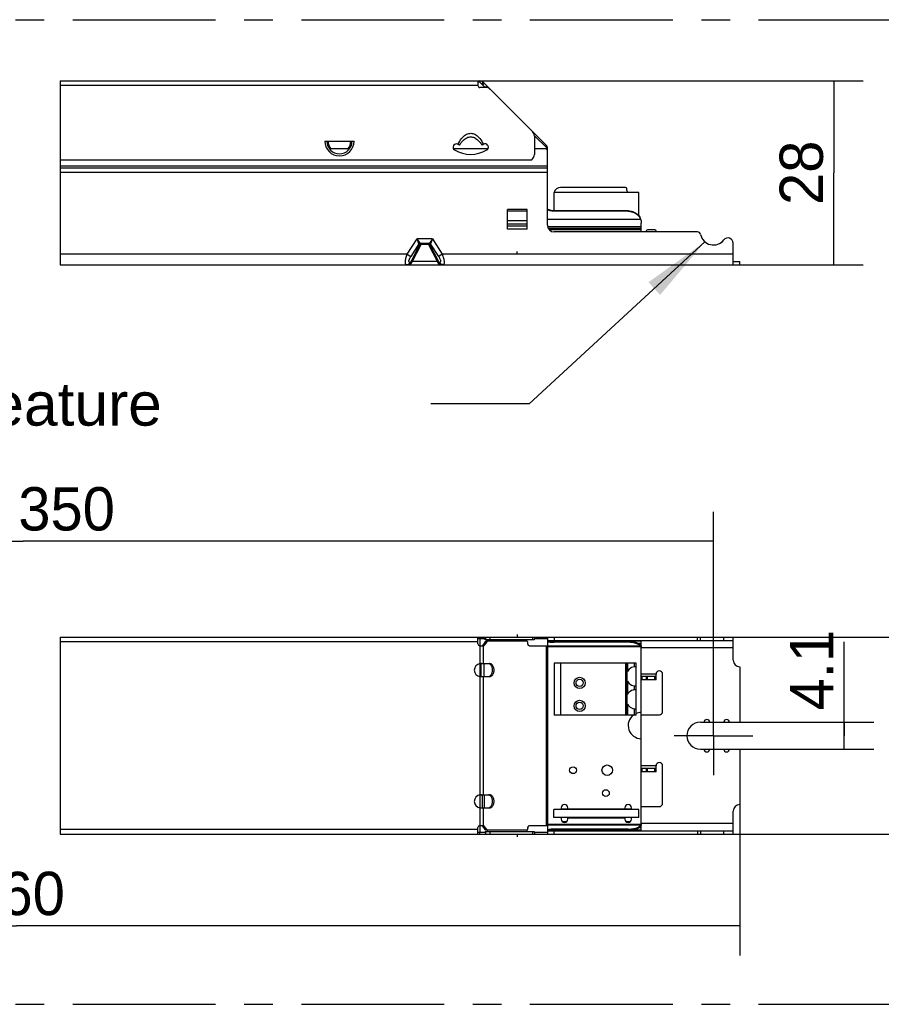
# Model space of a CAD drawing. Header units: millimetres. Extents: x 0 to 210, y 0 to 297.
# Tile 5 of 18: x 95 to 139, y 118 to 168. Entities that reach past the tile are written whole.
import ezdxf
from ezdxf.enums import TextEntityAlignment as Align

# ---------------------------------------------------------------- set-up
doc = ezdxf.new("R2010")
doc.units = ezdxf.units.MM
doc.header["$LTSCALE"] = 19.36
doc.linetypes.add('CENTER', pattern=[0.6, 0.375, -0.075, 0.075, -0.075])
doc.layers.get('0').update_dxf_attribs({"linetype": 'CONTINUOUS'})
for name, color, linetype in [('DEFAULT_1', 7, 'CENTER'), ('Z_AXIS', 7, 'CONTINUOUS'), ('Z_DIM_2D', 7, 'CONTINUOUS'), ('Z_NOTICE', 7, 'CONTINUOUS')]:
    doc.layers.add(name, color=color, linetype=linetype)
doc.styles.get("Standard").update_dxf_attribs({"font": 'txt', "width": 0.7})
doc.styles.add('TEXTSTYLE_3', font='tridonic-metric-print-light.otf')
doc.styles.add('TEXTSTYLE_6', font='helveticaneueltw1g-ltcn.otf')
doc.dimstyles.new('DIMSTYLE_1', dxfattribs={"dimtxt": 2.2, "dimasz": 3.5, "dimexe": 1.5, "dimexo": 0, "dimgap": 0.55, "dimtad": 1, "dimdec": 4, "dimlfac": 3, "dimdsep": 46, "dimtxsty": 'TEXTSTYLE_3', "dimblk": '_FILLED', "dimblk1": '_FILLED', "dimblk2": '_FILLED', "dimcen": 0.09, "dimclrt": 5, "dimadec": 4, "dimazin": 2, "dimtp": 0.1, "dimtm": 0.1, "dimtfac": 1, "dimtdec": 4, "dimtofl": 0, "dimtmove": 0, "dimatfit": 3, "dimldrblk": '_FILLED', "dimfxl": 0, "dimtolj": 1, "dimarcsym": 0})
doc.dimstyles.new('DIMSTYLE_2', dxfattribs={"dimtxt": 2.2, "dimasz": 3.5, "dimexe": 1.5, "dimexo": 0, "dimgap": 0.55, "dimtad": 1, "dimdec": 4, "dimlfac": 3, "dimdsep": 46, "dimtxsty": 'TEXTSTYLE_3', "dimblk": '_FILLED', "dimblk1": '_FILLED', "dimblk2": '_FILLED', "dimcen": 0.09, "dimclrt": 5, "dimadec": 4, "dimazin": 2, "dimtp": 0.2, "dimtm": 0.2, "dimtfac": 1, "dimtdec": 4, "dimtofl": 0, "dimtmove": 0, "dimatfit": 3, "dimldrblk": '_FILLED', "dimfxl": 0, "dimtolj": 1, "dimarcsym": 0})
doc.dimstyles.new('DIMSTYLE_3', dxfattribs={"dimtxt": 2.2, "dimasz": 3.5, "dimexe": 1.5, "dimexo": 0, "dimgap": 0.55, "dimtad": 1, "dimdec": 4, "dimlfac": 3, "dimdsep": 46, "dimtxsty": 'TEXTSTYLE_3', "dimblk": '_FILLED', "dimblk1": '_FILLED', "dimblk2": '_FILLED', "dimcen": 0.09, "dimclrt": 5, "dimadec": 4, "dimazin": 2, "dimtp": 0.5, "dimtm": 0.5, "dimtfac": 1, "dimtdec": 4, "dimtofl": 0, "dimtmove": 0, "dimatfit": 3, "dimldrblk": '_FILLED', "dimfxl": 0, "dimtolj": 1, "dimarcsym": 0})
doc.dimstyles.get("Standard").update_dxf_attribs({"dimtxt": 3.5, "dimasz": 3.5, "dimexe": 1.5, "dimexo": 0, "dimtad": 1, "dimdec": 4, "dimdsep": 46, "dimtxsty": 'Standard', "dimblk": '_FILLED', "dimblk1": '_FILLED', "dimblk2": '_FILLED', "dimcen": 0.09, "dimclrt": 5, "dimadec": 4, "dimazin": 2, "dimtol": 1, "dimtp": 0.0001, "dimtm": 0.0001, "dimtfac": 1, "dimtdec": 4, "dimtofl": 0, "dimtmove": 0, "dimatfit": 3, "dimldrblk": '_FILLED', "dimfxl": 0, "dimtolj": 1, "dimarcsym": 0})

# ---------------------------------------------------------------- blocks, each defined once
blk = doc.blocks.new('*D4')
at = {"layer": 'Z_DIM_2D', "color": 2, "linetype": 'Continuous', "transparency": 16777216}
for p, q in [((118.017, 164.647), (137.595, 164.647)), ((136.095, 164.647), (136.095, 159.98)), ((136.095, 155.313), (136.095, 159.98)), ((130.984, 155.313), (137.595, 155.313))]:
    blk.add_line(p, q, dxfattribs=at)
at = {"layer": 'Z_DIM_2D', "color": 5, "linetype": 'Continuous', "transparency": 16777216, "style": 'TEXTSTYLE_3'}
blk.add_text('28', height=2.2, rotation=90, dxfattribs=at).set_placement((135.545, 159.98), align=Align.CENTER)
blk = doc.blocks.new('_FILLED')
at = {"color": 0, "linetype": 'ByBlock'}
blk.add_solid([(0, 0), (-1, 0.125), (-1, -0.125)], dxfattribs=at)
blk = doc.blocks.new('_NONE')
blk = doc.blocks.new('*D6')
at = {"layer": 'Z_DIM_2D', "color": 2, "linetype": 'Continuous', "transparency": 16777216}
for p, q in [((136.623, 131.387), (136.623, 136.16)), ((130.508, 132.07), (138.123, 132.07)), ((136.623, 132.07), (136.623, 131.387)), ((136.623, 130.703), (136.623, 131.387)), ((130.508, 130.703), (138.123, 130.703))]:
    blk.add_line(p, q, dxfattribs=at)
at = {"layer": 'Z_DIM_2D', "color": 5, "linetype": 'Continuous', "transparency": 16777216, "style": 'TEXTSTYLE_3'}
blk.add_text('4.1', height=2.2, rotation=90, dxfattribs=at).set_placement((136.073, 132.669))
blk = doc.blocks.new('*D7')
at = {"layer": 'Z_DIM_2D', "color": 2, "linetype": 'Continuous', "transparency": 16777216}
for p, q in [((130.508, 136.387), (143.585, 136.387)), ((142.085, 136.387), (142.085, 131.387)), ((142.085, 126.387), (142.085, 131.387)), ((130.508, 126.387), (143.585, 126.387))]:
    blk.add_line(p, q, dxfattribs=at)
at = {"layer": 'Z_DIM_2D', "color": 5, "linetype": 'Continuous', "transparency": 16777216, "style": 'TEXTSTYLE_3'}
blk.add_text('30', height=2.2, rotation=90, dxfattribs=at).set_placement((141.535, 131.387), align=Align.CENTER)
blk = doc.blocks.new('*D8')
at = {"layer": 'Z_DIM_2D', "color": 2, "linetype": 'Continuous', "transparency": 16777216}
for p, q in [((57.844, 127.887), (57.844, 120.225)), ((131.317, 127.887), (131.317, 120.225)), ((57.844, 121.725), (94.581, 121.725)), ((131.317, 121.725), (94.581, 121.725))]:
    blk.add_line(p, q, dxfattribs=at)
at = {"layer": 'Z_DIM_2D', "color": 5, "linetype": 'Continuous', "transparency": 16777216, "style": 'TEXTSTYLE_3'}
blk.add_text('360', height=2.2, dxfattribs=at).set_placement((94.581, 122.275), align=Align.CENTER)
blk = doc.blocks.new('*D9')
at = {"layer": 'Z_DIM_2D', "color": 2, "linetype": 'Continuous', "transparency": 16777216}
for p, q in [((59.844, 133.405), (59.844, 142.762)), ((129.984, 133.307), (129.984, 142.762)), ((59.844, 141.262), (94.914, 141.262)), ((129.984, 141.262), (94.914, 141.262))]:
    blk.add_line(p, q, dxfattribs=at)
at = {"layer": 'Z_DIM_2D', "color": 5, "linetype": 'Continuous', "transparency": 16777216, "style": 'TEXTSTYLE_3'}
blk.add_text('350', height=2.2, dxfattribs=at).set_placement((97.122, 141.812), align=Align.CENTER)

msp = doc.modelspace()

# ---------------------------------------------------------------- linework, layer by layer
at = {"color": 2, "linetype": 'Continuous'}
for p, q in [((96.788396, 164.646527), (96.788396, 155.313193)), ((96.788396, 136.386631), (96.788396, 126.386631))]:
    msp.add_line(p, q, dxfattribs=at)
at = {"color": 7, "linetype": 'Continuous'}
for p, q in [((96.788396, 164.646527), (118.120427, 164.646527)), ((118.017077, 164.646527), (118.017077, 164.413193)), ((118.120427, 164.57986), (118.017077, 164.579848)), ((118.39238, 164.313193), (118.120427, 164.57986)), ((118.285419, 164.578185), (121.482069, 161.381535)), ((118.412339, 164.313193), (118.117077, 164.313193)), ((110.241375, 161.57986), (111.726112, 161.57986)), ((121.550411, 161.216543), (120.882412, 161.871559)), ((120.883744, 161.841789), (120.883744, 160.913193)), ((110.53535, 161.216543), (111.432137, 161.216543)), ((116.763498, 161.216543), (118.537356, 161.216543)), ((117.003708, 161.424046), (116.996402, 161.428217)), ((117.019392, 161.414882), (117.003708, 161.424046)), ((117.079159, 161.382655), (117.060045, 161.392521)), ((118.240777, 161.392519), (118.221662, 161.382655)), ((118.281511, 161.414934), (118.278521, 161.41322)), ((118.29711, 161.424054), (118.281511, 161.414934)), ((118.304244, 161.428129), (118.29711, 161.424054)), ((118.509459, 161.172251), (118.517115, 161.181772)), ((120.883744, 161.216543), (121.550411, 161.216543)), ((121.550411, 157.313193), (121.550411, 161.216543)), ((96.788396, 160.646527), (120.750411, 160.646527)), ((125.517077, 159.238193), (122.217077, 159.238193)), ((125.583744, 159.079615), (125.583744, 159.171527)), ((126.200411, 158.971527), (121.867077, 158.971527)), ((121.867077, 158.971527), (121.867077, 158.048774)), ((125.650411, 158.971527), (125.613033, 159.008904)), ((126.200411, 157.786524), (126.200411, 158.971527)), ((119.517077, 157.113193), (119.517077, 158.113193)), ((120.517077, 157.113193), (120.517077, 158.113193)), ((121.556553, 158.120276), (121.550411, 158.122292)), ((121.556324, 158.112448), (121.550411, 158.117499)), ((121.635264, 158.092121), (121.58864, 158.110909)), ((121.58864, 158.087904), (121.58864, 158.110909)), ((121.635264, 158.069115), (121.58864, 158.087904)), ((121.883744, 158.048774), (121.832628, 158.050556)), ((125.650411, 158.048774), (121.883744, 158.048774)), ((125.650411, 158.048774), (125.710529, 158.046306)), ((121.883744, 158.025768), (121.832628, 158.02755)), ((125.650411, 158.025768), (121.883744, 158.025768)), ((125.650411, 158.025768), (125.710529, 158.023301)), ((126.263711, 157.660067), (126.284774, 157.609265)), ((126.284774, 157.63227), (126.294778, 157.597854)), ((126.284774, 157.609265), (126.294791, 157.580002)), ((126.294778, 157.597854), (126.302912, 157.562102)), ((126.317077, 156.97986), (126.317077, 157.424223)), ((127.000411, 157.07986), (126.634931, 157.07986)), ((129.167247, 156.97986), (121.883744, 156.97986)), ((126.57451, 157.041368), (126.545829, 156.97986)), ((127.067077, 156.97986), (127.067077, 157.013193)), ((115.515927, 156.388193), (115.118231, 156.388193)), ((130.983744, 155.313193), (130.983744, 156.40251)), ((120.017077, 155.846527), (120.017077, 155.97986)), ((96.788396, 155.313193), (131.317077, 155.313193)), ((130.983744, 155.47986), (131.317077, 155.47986)), ((131.317077, 155.313193), (131.317077, 155.47986)), ((96.788396, 136.386631), (130.983744, 136.386631)), ((118.017077, 136.053297), (118.017077, 136.386631)), ((118.39238, 136.303297), (118.017077, 136.303297)), ((118.120427, 136.303297), (118.120427, 135.953297)), ((118.386454, 136.157341), (118.261671, 135.982587)), ((118.465527, 136.157341), (118.341956, 135.982587)), ((118.39238, 136.253297), (118.39238, 136.303297)), ((120.882412, 136.253297), (118.39238, 136.253297)), ((120.48975, 136.186631), (118.436944, 136.186631)), ((120.017077, 136.519964), (120.017077, 136.386631)), ((120.560461, 136.053297), (120.560461, 136.086631)), ((121.550411, 136.303297), (120.882412, 136.303297)), ((120.882412, 136.303297), (120.882412, 136.253297)), ((120.883744, 136.386631), (120.883744, 136.303297)), ((121.550411, 136.386631), (121.550411, 126.386631)), ((121.556239, 136.219964), (130.983744, 136.219964)), ((121.58864, 136.211487), (121.635264, 136.202504)), ((121.58864, 136.211487), (121.58864, 136.16337)), ((125.650411, 136.181779), (121.883744, 136.181779)), ((125.650411, 136.133662), (121.883744, 136.133662)), ((126.317077, 135.958502), (126.317077, 136.219964)), ((130.983744, 135.219964), (130.983744, 136.386631)), ((118.117077, 135.953297), (118.291956, 135.953297)), ((118.254581, 135.973903), (118.261671, 135.982587)), ((120.631172, 135.953297), (121.550411, 135.953297)), ((126.313965, 135.899964), (121.550411, 135.899964)), ((126.263711, 135.958814), (126.237917, 135.982009)), ((126.284774, 135.982642), (126.263711, 136.006931)), ((126.284774, 135.934525), (126.263711, 135.958814)), ((126.294791, 135.970505), (126.284774, 135.982642)), ((126.294778, 135.920248), (126.284774, 135.934525)), ((126.302932, 135.961517), (126.294791, 135.970505)), ((126.317077, 135.953297), (126.317077, 135.906093)), ((126.317077, 126.873297), (126.317077, 135.899964)), ((118.120427, 135.050017), (118.120427, 134.389911)), ((118.188416, 134.386631), (118.188416, 135.053297)), ((118.204018, 135.053297), (118.601248, 135.053297)), ((118.333744, 134.386631), (118.333744, 135.053297)), ((126.050411, 135.069964), (121.883744, 135.069964)), ((121.883744, 135.069964), (121.883744, 132.436631)), ((125.583744, 135.069964), (125.583744, 132.436631)), ((126.050411, 132.436631), (126.050411, 135.069964)), ((131.317077, 134.886631), (131.317077, 132.069964)), ((118.204018, 134.386631), (118.601248, 134.386631)), ((127.067077, 134.386631), (126.317077, 134.386631)), ((127.067077, 134.219964), (126.317077, 134.219964)), ((126.367077, 134.219964), (126.367077, 134.386631)), ((127.067077, 134.219964), (127.067077, 134.519964)), ((127.400411, 132.619964), (127.400411, 134.519964)), ((126.050411, 132.436631), (121.883744, 132.436631)), ((126.317077, 132.453297), (127.233744, 132.453297)), ((129.317077, 132.069964), (131.317077, 132.069964)), ((129.317077, 130.703297), (131.317077, 130.703297)), ((131.317077, 130.703297), (131.317077, 127.886631)), ((127.067077, 129.719964), (126.317077, 129.719964)), ((127.067077, 129.553297), (126.317077, 129.553297)), ((126.367077, 129.553297), (126.367077, 129.719964)), ((127.067077, 129.553297), (127.067077, 129.853297)), ((127.400411, 127.953297), (127.400411, 129.853297)), ((118.120427, 128.38335), (118.120427, 127.723244)), ((118.188416, 128.342784), (118.188416, 128.386631)), ((118.204018, 128.386631), (118.601248, 128.386631)), ((118.244506, 127.719964), (118.244506, 128.386631)), ((118.333744, 128.386631), (118.333744, 127.719964)), ((118.204018, 127.719964), (118.601248, 127.719964)), ((126.200411, 127.636631), (121.867077, 127.636631)), ((121.867077, 127.236631), (121.867077, 127.636631)), ((122.250411, 127.719964), (122.250411, 127.636631)), ((122.583744, 127.653297), (122.583744, 127.719964)), ((125.483744, 127.653297), (122.583744, 127.653297)), ((125.483744, 127.719964), (125.483744, 127.653297)), ((125.817077, 127.636631), (125.817077, 127.719964)), ((126.200411, 127.236631), (126.200411, 127.636631)), ((126.317077, 127.786631), (127.233744, 127.786631)), ((130.983744, 126.386631), (130.983744, 127.553297)), ((126.200411, 127.236631), (121.867077, 127.236631)), ((122.250411, 127.236631), (122.250411, 127.153297)), ((122.583744, 127.219964), (125.483744, 127.219964)), ((122.583744, 127.153297), (122.583744, 127.219964)), ((125.483744, 127.219964), (125.483744, 127.153297)), ((125.817077, 127.153297), (125.817077, 127.236631)), ((118.017077, 126.386631), (118.017077, 126.719964)), ((118.117077, 126.819964), (118.291956, 126.819964)), ((118.120427, 126.819964), (118.120427, 126.469964)), ((118.261671, 126.790675), (118.254581, 126.799358)), ((118.386454, 126.61592), (118.261671, 126.790675)), ((118.465527, 126.61592), (118.341956, 126.790675)), ((120.48975, 126.586631), (118.436944, 126.586631)), ((120.560461, 126.719964), (120.560461, 126.686631)), ((120.619979, 126.81868), (120.631172, 126.819964)), ((120.631172, 126.819964), (121.550411, 126.819964)), ((126.313965, 126.873297), (121.550411, 126.873297)), ((121.573464, 126.553297), (130.983744, 126.553297)), ((121.58864, 126.561775), (121.58864, 126.609891)), ((121.635264, 126.570758), (121.58864, 126.561775)), ((125.650411, 126.639599), (121.883744, 126.639599)), ((125.650411, 126.591482), (121.883744, 126.591482)), ((126.237917, 126.791252), (126.263711, 126.814447)), ((126.263711, 126.814447), (126.284774, 126.838736)), ((126.263711, 126.76633), (126.284774, 126.790619)), ((126.284774, 126.838736), (126.294778, 126.853013)), ((126.313572, 126.873199), (126.314321, 126.873297)), ((126.31359, 126.819884), (126.314323, 126.819964)), ((126.317077, 126.819964), (126.317077, 126.867168)), ((126.317077, 126.554373), (126.317077, 126.81476)), ((96.788396, 126.386631), (130.983744, 126.386631)), ((118.39238, 126.469964), (118.017077, 126.469964)), ((118.39238, 126.519964), (120.882412, 126.519964)), ((118.39238, 126.519964), (118.39238, 126.469964)), ((120.017077, 126.386631), (120.017077, 126.253297)), ((120.882412, 126.519964), (120.882412, 126.469964)), ((121.550411, 126.469964), (120.882412, 126.469964)), ((120.883744, 126.469964), (120.883744, 126.386631))]:
    msp.add_line(p, q, dxfattribs=at)
at = {"color": 9, "linetype": 'Continuous'}
for p, q in [((118.117077, 164.646527), (118.117077, 164.57986)), ((118.120427, 164.646527), (118.120427, 164.57986)), ((118.285419, 164.578185), (118.204579, 164.497344)), ((118.21118, 164.490871), (118.291956, 164.571647)), ((118.017077, 164.413193), (96.788396, 164.413193)), ((118.261671, 164.441362), (118.341956, 164.521647)), ((118.465527, 164.398077), (118.386454, 164.319004)), ((118.515527, 164.348077), (118.474642, 164.307193)), ((121.482069, 161.381535), (121.432599, 161.332065)), ((121.550411, 160.313193), (96.788396, 160.313193)), ((121.550411, 160.218912), (96.788396, 160.218912)), ((121.550411, 160.212499), (96.788396, 160.212499)), ((121.550411, 160.000367), (96.788396, 160.000367)), ((120.517077, 158.113193), (119.517077, 158.113193)), ((121.58864, 158.087904), (121.550411, 158.087904)), ((121.883744, 158.025768), (121.883744, 158.048774)), ((125.650411, 158.025768), (125.650411, 158.048774)), ((120.517077, 158.026924), (119.517077, 158.026924)), ((126.284774, 157.609265), (121.550411, 157.609265)), ((126.284774, 157.609265), (126.284774, 157.63227)), ((120.517077, 157.537373), (119.517077, 157.537373)), ((120.517077, 157.373193), (119.517077, 157.373193)), ((120.517077, 157.273193), (119.517077, 157.273193)), ((120.517077, 157.113193), (119.517077, 157.113193)), ((126.317077, 157.23986), (121.558625, 157.23986)), ((126.317077, 157.15586), (121.590452, 157.15586)), ((126.317077, 157.086527), (121.63934, 157.086527)), ((114.427216, 155.846527), (114.92472, 156.621527)), ((115.709434, 156.621527), (114.92472, 156.621527)), ((115.076066, 156.406081), (114.92472, 156.621527)), ((115.024265, 156.377777), (114.92472, 156.621527)), ((115.709434, 156.621527), (115.558088, 156.406081)), ((115.709434, 156.621527), (115.60989, 156.377779)), ((115.709434, 156.621527), (116.206938, 155.846527)), ((115.024266, 156.377777), (114.60852, 155.73014)), ((114.640221, 155.502134), (115.074665, 156.35478)), ((114.692018, 155.486128), (115.126466, 156.338781)), ((115.074665, 156.35478), (115.066429, 156.35478)), ((115.126466, 156.388193), (115.126466, 156.338781)), ((115.507688, 156.338781), (115.126466, 156.338781)), ((115.507688, 156.388193), (115.526317, 156.387178)), ((115.507688, 156.388193), (115.507688, 156.338781)), ((115.507688, 156.338781), (115.942132, 155.486137)), ((115.567726, 156.35478), (115.559489, 156.35478)), ((115.559489, 156.35478), (115.993934, 155.502134)), ((116.025634, 155.73014), (115.60989, 156.377778)), ((114.427216, 155.846527), (96.788396, 155.846527)), ((114.427216, 155.846527), (114.60852, 155.73014)), ((116.206938, 155.846527), (116.025634, 155.73014)), ((130.983744, 155.846527), (116.206938, 155.846527)), ((114.608713, 155.430141), (114.564192, 155.43014)), ((114.692018, 155.486128), (115.942132, 155.486137)), ((116.025427, 155.430178), (116.069963, 155.43014)), ((118.017077, 136.153297), (96.788396, 136.153297)), ((118.117077, 136.386631), (118.117077, 136.303297)), ((118.465527, 136.157341), (118.386454, 136.157341)), ((118.412339, 136.253297), (118.412339, 136.386631)), ((118.648042, 136.253297), (118.648042, 136.386631)), ((120.786113, 136.386631), (120.786113, 136.253297)), ((121.58864, 136.16337), (121.550411, 136.16337)), ((126.317077, 136.185297), (121.780234, 136.185297)), ((121.883744, 136.386631), (121.883744, 136.219964)), ((121.883744, 136.181779), (121.883744, 136.133662)), ((125.650411, 136.181779), (125.650411, 136.133662)), ((126.317077, 136.073297), (126.172008, 136.073297)), ((129.167247, 136.219964), (129.167247, 136.386631)), ((129.330547, 136.219964), (129.330547, 136.386631)), ((130.507553, 136.219964), (130.507553, 136.386631)), ((118.120427, 135.953297), (118.120427, 135.050017)), ((118.261671, 135.982587), (118.341956, 135.982587)), ((118.285419, 135.953297), (118.285419, 135.053297)), ((121.482069, 135.953297), (121.482069, 126.819964)), ((126.284774, 135.934525), (121.550411, 135.934525)), ((126.284774, 135.982642), (126.284774, 135.934525)), ((130.983744, 135.853297), (126.317077, 135.853297)), ((122.217077, 135.069964), (122.217077, 132.436631)), ((125.517077, 135.069964), (125.517077, 132.436631)), ((125.613033, 135.069964), (125.613033, 134.64558)), ((125.95278, 135.069964), (125.95278, 134.893673)), ((118.120427, 134.389911), (118.120427, 128.38335)), ((118.285419, 134.386631), (118.285419, 128.386631)), ((125.613033, 134.161014), (125.613033, 133.478914)), ((127.067077, 134.519964), (126.317077, 134.519964)), ((126.57451, 134.219964), (126.57451, 134.386631)), ((126.634931, 134.219964), (126.634931, 134.386631)), ((127.000411, 134.219964), (127.000411, 134.386631)), ((125.95278, 133.912922), (125.95278, 133.727006)), ((125.613033, 132.994348), (125.613033, 132.436631)), ((125.95278, 132.746255), (125.95278, 132.436631)), ((127.067077, 129.853297), (126.317077, 129.853297)), ((126.57451, 129.553297), (126.57451, 129.719964)), ((126.634931, 129.553297), (126.634931, 129.719964)), ((127.000411, 129.553297), (127.000411, 129.719964)), ((118.120427, 127.723244), (118.120427, 126.819964)), ((118.285419, 127.719964), (118.285419, 126.819964)), ((122.583744, 127.656194), (122.250411, 127.656194)), ((125.817077, 127.656194), (125.483744, 127.656194)), ((118.017077, 126.619964), (96.788396, 126.619964)), ((118.261671, 126.790675), (118.341956, 126.790675)), ((118.465527, 126.61592), (118.386454, 126.61592)), ((126.284774, 126.838736), (121.550411, 126.838736)), ((121.58864, 126.609891), (121.550411, 126.609891)), ((126.317077, 126.587964), (121.780234, 126.587964)), ((121.883744, 126.591482), (121.883744, 126.639599)), ((121.883744, 126.386631), (121.883744, 126.553297)), ((122.505588, 127.012244), (122.328567, 127.012244)), ((125.738921, 127.012244), (125.5619, 127.012244)), ((125.650411, 126.591482), (125.650411, 126.639599)), ((126.317077, 126.699964), (126.172008, 126.699964)), ((126.284774, 126.790619), (126.284774, 126.838736)), ((130.983744, 126.919964), (126.317077, 126.919964)), ((129.167247, 126.553297), (129.167247, 126.386631)), ((129.330547, 126.553297), (129.330547, 126.386631)), ((130.507553, 126.386631), (130.507553, 126.553297)), ((118.117077, 126.386631), (118.117077, 126.469964)), ((118.412339, 126.386631), (118.412339, 126.519964)), ((118.648042, 126.386631), (118.648042, 126.519964)), ((120.786113, 126.519964), (120.786113, 126.386631))]:
    msp.add_line(p, q, dxfattribs=at)
at = {"color": 7, "linetype": 'Continuous'}
for points in [[(117.003708, 161.424046), (117.04719, 161.506433), (117.092311, 161.582658), (117.139124, 161.652786), (117.187473, 161.716625), (117.237339, 161.774105), (117.288358, 161.824919), (117.340353, 161.868765), (117.39275, 161.905553), (117.444876, 161.934942), (117.496855, 161.957384), (117.548622, 161.973162), (117.600078, 161.982448), (117.650892, 161.985538), (117.701705, 161.982332), (117.753167, 161.972924), (117.804924, 161.95703), (117.856855, 161.934489), (117.908911, 161.905022), (117.961226, 161.868178), (118.013119, 161.824315), (118.064002, 161.773551), (118.113725, 161.716158), (118.161953, 161.652425), (118.208661, 161.582417), (118.253697, 161.506313), (118.29711, 161.424054)], [(117.079159, 161.382655), (117.124407, 161.452851), (117.170673, 161.51667), (117.218055, 161.574133), (117.266259, 161.625179), (117.315173, 161.669769), (117.364355, 161.707862), (117.413424, 161.739301), (117.462095, 161.764403), (117.509899, 161.783285), (117.557005, 161.796393), (117.603259, 161.804175), (117.649154, 161.806736), (117.694998, 161.804462), (117.741201, 161.796965), (117.788327, 161.784154), (117.836231, 161.765527), (117.885143, 161.740587), (117.934511, 161.709237), (117.983979, 161.671172), (118.033198, 161.62652), (118.081745, 161.575288), (118.129479, 161.517535), (118.176083, 161.453332), (118.221662, 161.382655)], [(117.060045, 161.392521), (117.041085, 161.402709), (117.022299, 161.413218), (117.011731, 161.419272)], [(118.278521, 161.41322), (118.259736, 161.402708), (118.240777, 161.392519)], [(121.58864, 158.087904), (121.581799, 158.092642), (121.575148, 158.097485), (121.568691, 158.102419), (121.562419, 158.107416), (121.556324, 158.112448)], [(121.58864, 158.110909), (121.582039, 158.112665), (121.57553, 158.114485), (121.569113, 158.116365), (121.562788, 158.118299), (121.556553, 158.120276)], [(121.832628, 158.050556), (121.782141, 158.0558), (121.732149, 158.064536), (121.683055, 158.076673), (121.635264, 158.092121)], [(121.832628, 158.02755), (121.782141, 158.032794), (121.732149, 158.04153), (121.683055, 158.053668), (121.635264, 158.069115)], [(125.710529, 158.046306), (125.769672, 158.039071), (125.828066, 158.02701), (125.885027, 158.010298), (125.940083, 157.989013), (125.992814, 157.963383), (126.042758, 157.933565), (126.089553, 157.899849), (126.132781, 157.862461), (126.172139, 157.821745), (126.207261, 157.777991), (126.237917, 157.731585), (126.263711, 157.683072), (126.284774, 157.63227)], [(125.710529, 158.023301), (125.769672, 158.016066), (125.828066, 158.004005), (125.885027, 157.987292), (125.940083, 157.966008), (125.992814, 157.940378), (126.042758, 157.91056), (126.089553, 157.876844), (126.132781, 157.839456), (126.172139, 157.79874), (126.207261, 157.754985), (126.237917, 157.70858), (126.263711, 157.660067)], [(126.294791, 157.580002), (126.302932, 157.549604), (126.309178, 157.518365), (126.31359, 157.486763), (126.31432, 157.479861)], [(126.31432, 157.479861), (126.31623, 157.455281), (126.317077, 157.424223)], [(118.386454, 136.157341), (118.393544, 136.166025), (118.401242, 136.173233), (118.409622, 136.179008), (118.418463, 136.183223), (118.427546, 136.18575), (118.436944, 136.186631)], [(118.515527, 136.186631), (118.50622, 136.18575), (118.497225, 136.183223), (118.48847, 136.179008), (118.480171, 136.173233), (118.472548, 136.166025), (118.465527, 136.157341)], [(120.560461, 136.086631), (120.559554, 136.10246), (120.557, 136.117532), (120.55274, 136.132019), (120.546957, 136.145409), (120.539739, 136.157325), (120.531313, 136.167532), (120.521845, 136.175711), (120.511601, 136.181736), (120.500943, 136.185347), (120.48975, 136.186631)], [(120.631172, 135.953297), (120.619979, 135.954581), (120.609321, 135.958192), (120.599077, 135.964217), (120.589609, 135.972396), (120.581183, 135.982603), (120.573966, 135.994519), (120.568182, 136.007908), (120.563922, 136.022396), (120.561369, 136.037468), (120.560461, 136.053297)], [(121.550411, 136.219613), (121.556324, 136.219008), (121.562419, 136.218101), (121.568691, 136.216892), (121.575148, 136.215383), (121.581799, 136.21358), (121.58864, 136.211487)], [(121.550411, 136.166496), (121.556553, 136.166252), (121.562788, 136.16589), (121.569113, 136.165414), (121.57553, 136.164832), (121.582039, 136.164148), (121.58864, 136.16337)], [(121.58864, 136.16337), (121.635264, 136.154387), (121.683055, 136.147001), (121.732149, 136.141198), (121.782141, 136.137021), (121.832628, 136.134514), (121.883744, 136.133662)], [(121.635264, 136.202504), (121.683055, 136.195118), (121.732149, 136.189315), (121.782141, 136.185138), (121.832628, 136.182631), (121.883744, 136.181779)], [(126.263711, 136.006931), (126.237917, 136.030126), (126.207261, 136.052313), (126.172139, 136.073233), (126.132781, 136.0927), (126.089553, 136.110575), (126.042758, 136.126696), (125.992814, 136.140952), (125.940083, 136.153206), (125.885027, 136.163383), (125.828066, 136.171373), (125.769672, 136.17714), (125.710529, 136.180599), (125.650411, 136.181779)], [(126.237917, 135.982009), (126.207261, 136.004197), (126.172139, 136.025116), (126.132781, 136.044583), (126.089553, 136.062459), (126.042758, 136.078579), (125.992814, 136.092836), (125.940083, 136.10509), (125.885027, 136.115266), (125.828066, 136.123257), (125.769672, 136.129023), (125.710529, 136.132483), (125.650411, 136.133662)], [(118.220578, 135.954178), (118.229661, 135.956705), (118.238503, 135.96092), (118.246883, 135.966695), (118.254581, 135.973903)], [(118.341956, 135.982587), (118.334935, 135.973903), (118.327312, 135.966695), (118.319013, 135.960919), (118.310258, 135.956705), (118.301263, 135.954178), (118.291956, 135.953297)], [(126.314321, 135.899964), (126.313572, 135.900062), (126.309157, 135.902907), (126.302912, 135.909668), (126.294778, 135.920248)], [(126.314323, 135.953297), (126.31359, 135.953377), (126.309178, 135.955779), (126.302932, 135.961517)], [(126.317077, 135.906093), (126.316219, 135.901141), (126.314321, 135.899964)], [(126.317077, 135.958502), (126.31623, 135.954306), (126.314323, 135.953297)], [(118.204018, 135.053297), (118.190571, 135.053207), (118.176862, 135.052934), (118.162941, 135.05248), (118.14886, 135.051843), (118.134671, 135.051022), (118.120427, 135.050017)], [(118.550322, 134.388772), (118.576472, 134.394988), (118.602116, 134.405356), (118.626781, 134.419643), (118.650134, 134.437742), (118.67191, 134.459356), (118.691802, 134.484279), (118.709597, 134.512138), (118.72503, 134.542634), (118.737953, 134.575339), (118.748153, 134.60988), (118.755555, 134.645792), (118.760012, 134.682646), (118.761522, 134.719964), (118.760012, 134.757282), (118.755555, 134.794136), (118.748153, 134.830048), (118.737953, 134.864588), (118.72503, 134.897294), (118.709597, 134.92779), (118.691802, 134.955649), (118.67191, 134.980571), (118.650134, 135.002186), (118.626781, 135.020285), (118.602116, 135.034572), (118.576472, 135.044939), (118.550322, 135.051155)], [(118.601248, 134.386631), (118.629862, 134.389122), (118.657655, 134.396317), (118.684823, 134.408317), (118.710784, 134.424812), (118.735132, 134.445658), (118.757548, 134.47046), (118.77766, 134.498941), (118.795227, 134.530609), (118.809936, 134.565068), (118.821634, 134.601762), (118.830083, 134.640198), (118.835232, 134.679785), (118.836932, 134.719964), (118.835232, 134.760143), (118.830083, 134.799729), (118.821634, 134.838166), (118.809936, 134.874859), (118.795227, 134.909319), (118.77766, 134.940987), (118.757548, 134.969467), (118.735132, 134.99427), (118.710784, 135.015116), (118.684823, 135.031611), (118.657655, 135.043611), (118.629862, 135.050805), (118.601248, 135.053297)], [(125.95278, 134.893673), (125.881781, 134.873817), (125.816035, 134.844963), (125.755075, 134.806734), (125.700299, 134.760259), (125.653107, 134.706667), (125.613033, 134.64558)], [(125.95278, 134.893673), (125.973406, 134.89773), (125.991585, 134.900687)], [(125.991585, 134.900687), (126.007276, 134.902543), (126.02047, 134.903297)], [(126.02047, 134.903297), (126.033633, 134.902226), (126.042998, 134.898629), (126.048572, 134.892506), (126.050411, 134.883856)], [(118.120427, 134.389911), (118.134671, 134.388906), (118.14886, 134.388085), (118.162941, 134.387448), (118.176862, 134.386994), (118.190571, 134.386721), (118.204018, 134.386631)], [(125.613033, 134.161014), (125.653024, 134.10002), (125.700157, 134.046474), (125.754893, 133.999993), (125.815853, 133.961729), (125.881663, 133.932833), (125.95278, 133.912922)], [(125.95278, 133.727006), (125.881781, 133.70715), (125.816035, 133.678296), (125.755075, 133.640067), (125.700299, 133.593592), (125.653107, 133.54), (125.613033, 133.478914)], [(125.991515, 133.905918), (125.973347, 133.908872), (125.95278, 133.912922)], [(125.95278, 133.727006), (125.973406, 133.731064), (125.991585, 133.73402)], [(126.02047, 133.903297), (126.007231, 133.90406), (125.991515, 133.905918)], [(125.991585, 133.73402), (126.007276, 133.735876), (126.02047, 133.736631)], [(126.050411, 133.922739), (126.048555, 133.914067), (126.042952, 133.907936), (126.033582, 133.904346), (126.02047, 133.903297)], [(126.02047, 133.736631), (126.033633, 133.73556), (126.042998, 133.731962), (126.048572, 133.725839), (126.050411, 133.717189)], [(125.613033, 132.994348), (125.653024, 132.933353), (125.700157, 132.879807), (125.754893, 132.833326), (125.815853, 132.795062), (125.881663, 132.766166), (125.95278, 132.746255)], [(125.991515, 132.739251), (125.973347, 132.742205), (125.95278, 132.746255)], [(126.02047, 132.736631), (126.007231, 132.737393), (125.991515, 132.739251)], [(126.050411, 132.756072), (126.048555, 132.7474), (126.042952, 132.74127), (126.033582, 132.73768), (126.02047, 132.736631)], [(118.204018, 128.386631), (118.190571, 128.38654), (118.176862, 128.386268), (118.162941, 128.385814), (118.14886, 128.385177), (118.134671, 128.384355), (118.120427, 128.38335)], [(118.550322, 127.722106), (118.576472, 127.728322), (118.602116, 127.738689), (118.626781, 127.752976), (118.650134, 127.771075), (118.67191, 127.79269), (118.691802, 127.817612), (118.709597, 127.845471), (118.72503, 127.875967), (118.737953, 127.908673), (118.748153, 127.943214), (118.755555, 127.979126), (118.760012, 128.015979), (118.761522, 128.053297), (118.760012, 128.090615), (118.755555, 128.127469), (118.748153, 128.163381), (118.737953, 128.197922), (118.72503, 128.230627), (118.709597, 128.261123), (118.691802, 128.288982), (118.67191, 128.313905), (118.650134, 128.33552), (118.626781, 128.353619), (118.602116, 128.367905), (118.576472, 128.378273), (118.550322, 128.384489)], [(118.601248, 127.719964), (118.629862, 127.722456), (118.657655, 127.72965), (118.684823, 127.74165), (118.710784, 127.758145), (118.735132, 127.778991), (118.757548, 127.803794), (118.77766, 127.832274), (118.795227, 127.863942), (118.809936, 127.898402), (118.821634, 127.935096), (118.830083, 127.973532), (118.835232, 128.013118), (118.836932, 128.053297), (118.835232, 128.093476), (118.830083, 128.133063), (118.821634, 128.171499), (118.809936, 128.208193), (118.795227, 128.242652), (118.77766, 128.274321), (118.757548, 128.302801), (118.735132, 128.327603), (118.710784, 128.348449), (118.684823, 128.364945), (118.657655, 128.376945), (118.629862, 128.384139), (118.601248, 128.386631)], [(118.120427, 127.723244), (118.134671, 127.722239), (118.14886, 127.721418), (118.162941, 127.720781), (118.176862, 127.720327), (118.190571, 127.720054), (118.204018, 127.719964)], [(118.254581, 126.799358), (118.246883, 126.806566), (118.238503, 126.812342), (118.229661, 126.816556), (118.220578, 126.819083)], [(118.291956, 126.819964), (118.301263, 126.819083), (118.310258, 126.816556)], [(118.310258, 126.816556), (118.319013, 126.812342), (118.327312, 126.806566), (118.334935, 126.799358), (118.341956, 126.790675)], [(118.436944, 126.586631), (118.427546, 126.587511), (118.418463, 126.590038), (118.409622, 126.594253), (118.401242, 126.600028), (118.393544, 126.607236), (118.386454, 126.61592)], [(118.465527, 126.61592), (118.472548, 126.607236), (118.480171, 126.600028), (118.48847, 126.594253), (118.497225, 126.590038)], [(118.497225, 126.590038), (118.50622, 126.587511), (118.515527, 126.586631)], [(120.48975, 126.586631), (120.500943, 126.587914), (120.511601, 126.591525), (120.521845, 126.59755), (120.531313, 126.605729), (120.539739, 126.615936), (120.546957, 126.627852), (120.55274, 126.641242), (120.557, 126.655729), (120.559554, 126.670802), (120.560461, 126.686631)], [(120.560461, 126.719964), (120.561369, 126.735793), (120.563922, 126.750866), (120.568182, 126.765353), (120.573966, 126.778742), (120.581183, 126.790659), (120.589609, 126.800866), (120.599077, 126.809044), (120.609321, 126.81507), (120.619979, 126.81868)], [(121.58864, 126.609891), (121.582039, 126.609113), (121.57553, 126.60843), (121.569113, 126.607847), (121.562788, 126.607371), (121.556553, 126.607009), (121.550411, 126.606765)], [(121.58864, 126.561775), (121.581799, 126.559681), (121.575148, 126.557878), (121.568691, 126.556369), (121.562419, 126.55516), (121.556324, 126.554254), (121.550411, 126.553648)], [(121.883744, 126.639599), (121.832628, 126.638747), (121.782141, 126.63624), (121.732149, 126.632063), (121.683055, 126.62626), (121.635264, 126.618874), (121.58864, 126.609891)], [(121.883744, 126.591482), (121.832628, 126.59063), (121.782141, 126.588123), (121.732149, 126.583946), (121.683055, 126.578143), (121.635264, 126.570758)], [(125.650411, 126.639599), (125.710529, 126.640779), (125.769672, 126.644238), (125.828066, 126.650004), (125.885027, 126.657995), (125.940083, 126.668172), (125.992814, 126.680426), (126.042758, 126.694682), (126.089553, 126.710802), (126.132781, 126.728678), (126.172139, 126.748145), (126.207261, 126.769065), (126.237917, 126.791252)], [(125.650411, 126.591482), (125.710529, 126.592662), (125.769672, 126.596121), (125.828066, 126.601888), (125.885027, 126.609878), (125.940083, 126.620055), (125.992814, 126.632309), (126.042758, 126.646565), (126.089553, 126.662686), (126.132781, 126.680561), (126.172139, 126.700029), (126.207261, 126.720948), (126.237917, 126.743135), (126.263711, 126.76633)], [(126.284774, 126.790619), (126.294791, 126.802756), (126.302932, 126.811744), (126.309178, 126.817483), (126.31359, 126.819884)], [(126.294778, 126.853013), (126.302912, 126.863593), (126.309157, 126.870354), (126.313572, 126.873199)], [(126.314321, 126.873297), (126.316219, 126.87212), (126.317077, 126.867168)], [(126.314323, 126.819964), (126.31623, 126.818955), (126.317077, 126.81476)]]:
    msp.add_lwpolyline(points, dxfattribs=at)
at = {"color": 9, "linetype": 'Continuous'}
for points in [[(115.076066, 156.406081), (115.066131, 156.404562), (115.056427, 156.401644), (115.047181, 156.397393), (115.038609, 156.391909), (115.03091, 156.385319), (115.024265, 156.377778)], [(115.066429, 156.35478), (115.060565, 156.355037), (115.055091, 156.355759), (115.050016, 156.35695), (115.045316, 156.358592), (115.040975, 156.360668), (115.036981, 156.363182), (115.033322, 156.366123), (115.029989, 156.369523), (115.026969, 156.373411), (115.024266, 156.377777)], [(115.126466, 156.388193), (115.107838, 156.387178), (115.097763, 156.384162), (115.088311, 156.379239), (115.07977, 156.372557), (115.072401, 156.36432), (115.066429, 156.35478)], [(115.087954, 156.372507), (115.080607, 156.36428), (115.074665, 156.35478)], [(115.126466, 156.338781), (115.121361, 156.341144), (115.11607, 156.34346), (115.110649, 156.345688), (115.105137, 156.34779), (115.099593, 156.349721), (115.094093, 156.351428), (115.088726, 156.352853), (115.083609, 156.353934), (115.078867, 156.354601), (115.074665, 156.35478)], [(115.118231, 156.388193), (115.112367, 156.388386), (115.106894, 156.388954), (115.101819, 156.389882), (115.097119, 156.391158), (115.092777, 156.392774), (115.088782, 156.394728), (115.085123, 156.397019), (115.08179, 156.39966), (115.07877, 156.402681), (115.076066, 156.406081)], [(115.116057, 156.387174), (115.105966, 156.384149), (115.096496, 156.379206), (115.087954, 156.372507)], [(115.559489, 156.35478), (115.555935, 156.354665), (115.551572, 156.354117), (115.546375, 156.35308), (115.540304, 156.351495), (115.533353, 156.349309), (115.525546, 156.346478), (115.51694, 156.342967), (115.507688, 156.338781)], [(115.558088, 156.406081), (115.549428, 156.397532), (115.539515, 156.392024), (115.528348, 156.389072), (115.515927, 156.388193)], [(115.518097, 156.387174), (115.528188, 156.384149), (115.537658, 156.379206), (115.546201, 156.372507)], [(115.526317, 156.387178), (115.536392, 156.384162), (115.545844, 156.379239), (115.554384, 156.372557), (115.561753, 156.36432), (115.567726, 156.35478)], [(115.546201, 156.372507), (115.553547, 156.36428), (115.559489, 156.35478)], [(115.558088, 156.406083), (115.568024, 156.404565), (115.577728, 156.401645), (115.586973, 156.397394), (115.595545, 156.391909), (115.603242, 156.385318), (115.609886, 156.377776)], [(115.60989, 156.377778), (115.601231, 156.367099), (115.591317, 156.359706), (115.580149, 156.355599), (115.567726, 156.35478)], [(114.338197, 155.504343), (114.344388, 155.545473), (114.352816, 155.589756), (114.36345, 155.63689), (114.37629, 155.686573), (114.391243, 155.738379), (114.408207, 155.791877), (114.427214, 155.846527)], [(114.564192, 155.43014), (114.557501, 155.430477), (114.551307, 155.431426), (114.545619, 155.432993), (114.540412, 155.435158), (114.535664, 155.437902), (114.531371, 155.441233), (114.527522, 155.445139), (114.524118, 155.449662), (114.521149, 155.454786), (114.51863, 155.460669), (114.516537, 155.467422), (114.514976, 155.475176), (114.514004, 155.484077), (114.513748, 155.494196), (114.514317, 155.505635), (114.515833, 155.518451), (114.518412, 155.532719), (114.522178, 155.548487), (114.527257, 155.565831), (114.533761, 155.584746), (114.541816, 155.605274), (114.551513, 155.627357), (114.562964, 155.650992), (114.576233, 155.676061), (114.591431, 155.702429), (114.60852, 155.73014)], [(116.025634, 155.73014), (116.050461, 155.689207), (116.07163, 155.650121), (116.089212, 155.612619), (116.102997, 155.57749), (116.112789, 155.545346), (116.11861, 155.516467), (116.120405, 155.491246), (116.118205, 155.469962), (116.111994, 155.452935), (116.101849, 155.440434), (116.087847, 155.432883), (116.069963, 155.43014)], [(116.206938, 155.846527), (116.226002, 155.791834), (116.243016, 155.738164), (116.258023, 155.686004), (116.270893, 155.635994), (116.281505, 155.588708), (116.289887, 155.544471), (116.296023, 155.503681), (116.29993, 155.466359)], [(114.382888, 155.313193), (114.369052, 155.315847), (114.35742, 155.32368), (114.347983, 155.336458), (114.340763, 155.353955), (114.335779, 155.375938), (114.333029, 155.402186), (114.332516, 155.432477), (114.334239, 155.4666), (114.338197, 155.504343)], [(114.382888, 155.313193), (114.41926, 155.316748), (114.454524, 155.327302), (114.487606, 155.344535), (114.517497, 155.367922), (114.543288, 155.39675), (114.564192, 155.43014)], [(114.498976, 155.313193), (114.507903, 155.313775), (114.516447, 155.315425), (114.524522, 155.317992), (114.532192, 155.321366), (114.539505, 155.325471), (114.546473, 155.330234), (114.553128, 155.335612), (114.559473, 155.341553), (114.565522, 155.348022), (114.571284, 155.354988), (114.576765, 155.362427), (114.58198, 155.370331), (114.586924, 155.378677), (114.59164, 155.387525), (114.596116, 155.396884), (114.600446, 155.40697), (114.604696, 155.418078), (114.608713, 155.430141)], [(114.498976, 155.313193), (114.512152, 155.313775), (114.524694, 155.315425), (114.536577, 155.317992), (114.547872, 155.321366), (114.558636, 155.325471), (114.568894, 155.330234), (114.57869, 155.335612), (114.588031, 155.341553), (114.596936, 155.348022), (114.605417, 155.354988), (114.613488, 155.362427), (114.621162, 155.370331), (114.628446, 155.378677), (114.635382, 155.387525), (114.641991, 155.396884), (114.648344, 155.40697), (114.654528, 155.418078), (114.660514, 155.43014)], [(114.608713, 155.430141), (114.615231, 155.447369), (114.622654, 155.46511), (114.630984, 155.483365), (114.640221, 155.502134)], [(114.660514, 155.430143), (114.650472, 155.432423), (114.640682, 155.433815), (114.631389, 155.434282), (114.622824, 155.433813), (114.615203, 155.43242), (114.608716, 155.430138)], [(114.692022, 155.486136), (114.681635, 155.490811), (114.671564, 155.49482), (114.662114, 155.498042), (114.653573, 155.500377), (114.646201, 155.501755), (114.640221, 155.502134)], [(114.660514, 155.43014), (114.667069, 155.443574), (114.674504, 155.457423), (114.68282, 155.471629), (114.692017, 155.486128)], [(115.942132, 155.486137), (115.951283, 155.471721), (115.959585, 155.457539), (115.967037, 155.443657), (115.973641, 155.43014)], [(115.942133, 155.486136), (115.95252, 155.490811), (115.962591, 155.494821), (115.97204, 155.498042), (115.980581, 155.500377), (115.987954, 155.501755), (115.993934, 155.502134)], [(115.973641, 155.43014), (115.983682, 155.432421), (115.993472, 155.433813), (116.002766, 155.434281), (116.011331, 155.433813), (116.018954, 155.432421), (116.025442, 155.43014)], [(115.973641, 155.43014), (115.979683, 155.417976), (115.985907, 155.406808), (115.992284, 155.396703), (115.998904, 155.387348), (116.005843, 155.378514), (116.013123, 155.370188), (116.020794, 155.362303), (116.028859, 155.354882), (116.037331, 155.347935), (116.046226, 155.341483), (116.055557, 155.335557), (116.065341, 155.330193), (116.075589, 155.325441), (116.086342, 155.321346), (116.097626, 155.317979), (116.109495, 155.315419), (116.122021, 155.313774), (116.135179, 155.313193)], [(115.993934, 155.502134), (116.003073, 155.483585), (116.011368, 155.465409), (116.01882, 155.447606), (116.025427, 155.430178)], [(116.025431, 155.430178), (116.029489, 155.41799), (116.033774, 155.406808), (116.038123, 155.396701), (116.042604, 155.387348), (116.047323, 155.378514), (116.052264, 155.370188), (116.057476, 155.362303), (116.062953, 155.354882), (116.068709, 155.347935), (116.074751, 155.341483), (116.081089, 155.335557), (116.087736, 155.330193), (116.094697, 155.325441), (116.102003, 155.321346), (116.109665, 155.317979), (116.117731, 155.315419), (116.126264, 155.313774), (116.135179, 155.313193)], [(116.251267, 155.313193), (116.214894, 155.316748), (116.17963, 155.327302), (116.146549, 155.344535), (116.116657, 155.367922), (116.090867, 155.39675), (116.069963, 155.43014)], [(116.29993, 155.466359), (116.301623, 155.432641), (116.301104, 155.402614), (116.298399, 155.376395), (116.29346, 155.354317), (116.286226, 155.336644), (116.276762, 155.323734), (116.265114, 155.315855), (116.251267, 155.313193)]]:
    msp.add_lwpolyline(points, dxfattribs=at)
at = {"color": 7, "linetype": 'Continuous'}
for centre, radius in [((123.183744, 134.069964), 0.283333), ((123.183744, 134.069964), 0.183333), ((123.183744, 132.903297), 0.283333), ((123.183744, 132.903297), 0.183333), ((122.850411, 129.636631), 0.175), ((124.583744, 129.636631), 0.266667), ((124.517077, 128.469964), 0.175)]:
    msp.add_circle(centre, radius, dxfattribs=at)
for centre, radius, start, end in [((118.120427, 164.413193), 0.233333, 45, 90), ((118.117077, 164.413193), 0.1, 180, 270), ((118.412339, 163.97986), 0.333333, 45, 90), ((120.550411, 161.841789), 0.333333, 0, 45), ((110.983744, 161.57986), 0.57711, 180, 219.0165613), ((110.983744, 161.57986), 0.57711, 320.9834387, 360), ((116.917077, 161.281663), 0.166667, 61.5748382, 239.2276752), ((117.650411, 162.513193), 1.6, 239.2276752, 300.7723248), ((118.383744, 161.281663), 0.166667, 323.1679059, 118.4925531), ((118.383744, 161.281663), 0.166667, 300.7723248, 318.9662327), ((121.317077, 161.216543), 0.233333, 0, 45), ((121.217077, 161.047966), 0.333333, 0, 30.3800055), ((120.550411, 160.913193), 0.333333, 306.8698976, 360), ((122.217077, 158.90486), 0.333333, 90, 168.2537696), ((125.517077, 159.171527), 0.066667, 0, 90), ((125.683744, 159.079615), 0.1, 180, 225), ((121.883744, 157.313193), 0.333333, 180, 270), ((126.634931, 157.013193), 0.066667, 90, 155), ((127.000411, 157.013193), 0.066667, 0, 90), ((129.167247, 156.813193), 0.166667, 11.536959, 90), ((129.983744, 156.97986), 0.666667, 191.536959, 321.7867893), ((130.717077, 156.40251), 0.266667, 0, 141.7867893), ((118.117077, 136.053297), 0.1, 180, 270), ((118.167077, 134.719964), 0.333333, 98.0449237, 261.9550763), ((131.317077, 135.219964), 0.333333, 180, 270), ((127.233744, 134.519964), 0.166667, 0, 180), ((126.317077, 131.903297), 0.666667, 90, 113.5781785), ((127.233744, 132.619964), 0.166667, 270, 360), ((126.317077, 131.903297), 0.666667, 126.8698976, 270), ((129.317077, 131.386631), 0.683333, 90, 270), ((129.650411, 132.069964), 0.142815, 0, 180), ((130.650411, 132.069964), 0.142815, 0, 180), ((129.650411, 130.703297), 0.142815, 180, 360), ((130.650411, 130.703297), 0.142815, 180, 360), ((127.233744, 129.853297), 0.166667, 0, 180), ((118.167077, 128.053297), 0.333333, 98.0449237, 261.9550763), ((117.667077, 128.758297), 0.666667, 321.4447425, 326.1169182), ((122.417077, 127.719964), 0.166667, 0, 180), ((125.650411, 127.719964), 0.166667, 0, 180), ((127.233744, 127.953297), 0.166667, 270, 360), ((131.317077, 127.553297), 0.333333, 90, 180), ((122.417077, 127.153297), 0.166667, 180, 360), ((125.650411, 127.153297), 0.166667, 180, 360), ((118.117077, 126.719964), 0.1, 90, 180)]:
    msp.add_arc(centre, radius, start, end, dxfattribs=at)
at = {"color": 9, "linetype": 'Continuous'}
for radius in [0.742369, 0.636316]:
    msp.add_arc((110.983744, 161.57986), radius, 180, 360, dxfattribs=at)
at = {"layer": 'DEFAULT_1', "color": 3, "linetype": 'CENTER'}
for p, q in [((50.967141, 167.757403), (150.98209, 167.757403)), ((50.967141, 117.743956), (150.98209, 117.743956))]:
    msp.add_line(p, q, dxfattribs=at)
at = {"layer": 'Z_AXIS', "color": 9, "linetype": 'CENTER'}
for q in [(129.983744, 133.386639), (127.983736, 131.386631), (131.983752, 131.386631), (129.983744, 129.386622)]:
    msp.add_line((129.983744, 131.386631), q, dxfattribs=at)

# ---------------------------------------------------------------- texts
at = {"layer": 'Z_NOTICE', "color": 5, "linetype": 'Continuous', "style": 'TEXTSTYLE_6'}
msp.add_text('side fixing feature                ', height=2.2, dxfattribs=at).set_placement((115.621146, 147.138255), align=Align.RIGHT)

# ---------------------------------------------------------------- dimensions: what is measured, and where the dimension line sits
at = {"layer": 'Z_DIM_2D', "color": 2, "linetype": 'Continuous'}
for base, p1, p2, angle, dimstyle, picture, middle in [((136.094896, 155.313193), (118.017077, 164.646527), (130.983744, 155.313193), 270, 'DIMSTYLE_2', '*D4', (136.094896, 159.954153)), ((136.623457, 130.703297), (130.507596, 132.069964), (130.507596, 130.703297), 270, 'DIMSTYLE_1', '*D6', (136.623457, 134.291856)), ((142.085327, 136.386631), (130.507553, 126.386631), (130.507553, 136.386631), 90, 'DIMSTYLE_2', '*D7', (142.085327, 131.360332))]:
    dim = msp.add_linear_dim(base=base, p1=p1, p2=p2, angle=angle, dimstyle=dimstyle, override={"dimblk1": 'NONE', "dimblk2": 'NONE', "dimsah": 1}, dxfattribs=at)
    dim.commit()
    dim.dimension.update_dxf_attribs({"geometry": picture, "text_midpoint": middle, "dimtype": 160})
dim = msp.add_linear_dim(base=(59.844298, 141.261697), p1=(129.983744, 133.306766), p2=(59.844298, 133.405202), angle=180, text='350', dimstyle='DIMSTYLE_3', override={"dimblk1": 'NONE', "dimblk2": 'NONE', "dimsah": 1}, dxfattribs=at)
dim.commit()
dim.dimension.update_dxf_attribs({"geometry": '*D9', "text_midpoint": (97.095415, 141.261697), "dimtype": 160})
dim = msp.add_linear_dim(base=(131.317077, 121.725477), p1=(57.844298, 127.886631), p2=(131.317077, 127.886631), text='360', dimstyle='DIMSTYLE_3', override={"dimblk1": 'NONE', "dimblk2": 'NONE', "dimsah": 1}, dxfattribs=at)
dim.commit()
dim.dimension.update_dxf_attribs({"geometry": '*D8', "text_midpoint": (94.552589, 121.725477), "dimtype": 160})

# ---------------------------------------------------------------- leaders
at = {"layer": 'Z_NOTICE', "color": 2, "linetype": 'Continuous'}
msp.add_leader([(129.551056, 156.472712), (120.621146, 148.238255), (115.621146, 148.238255)], dimstyle='Standard', override={"dimtad": 0}, dxfattribs=at)

doc.saveas('drawing.dxf')
